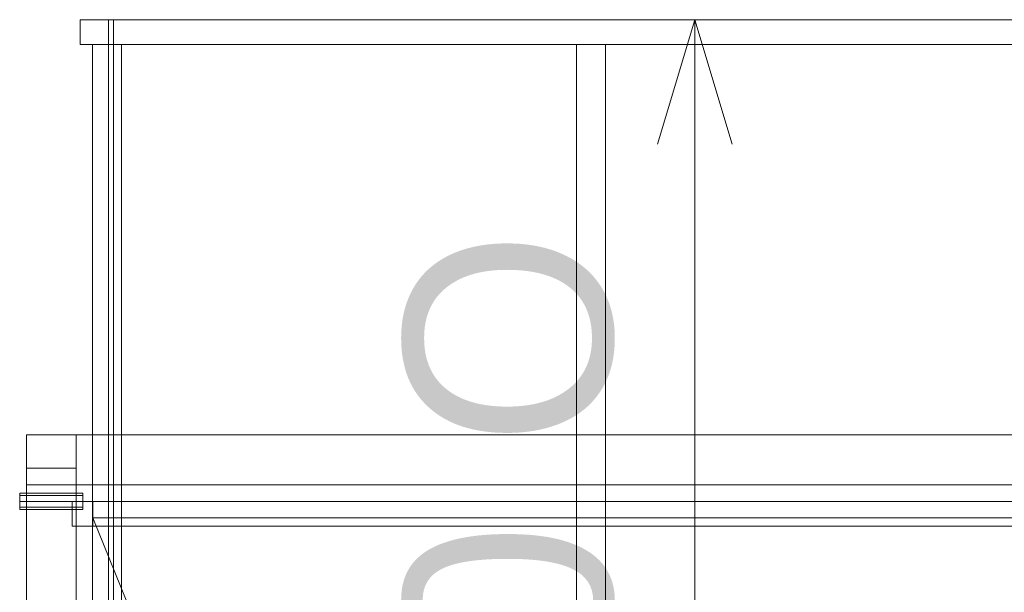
# Model space of a CAD drawing. Header units: millimetres. Extents: x -2233 to 65662, y -50530 to 6847.
# Tile 222 of 256: x -1838 to -652, y -32390 to -31700. Entities that reach past the tile are written whole.
import ezdxf

# ---------------------------------------------------------------- set-up
doc = ezdxf.new("R2010")
doc.units = ezdxf.units.MM
for name, color, linetype, lineweight in [('COTAS_O', 1, 'Continuous', 0), ('frontal_dosificador', 7, 'Continuous', 0), ('frontal_tolva', 7, 'Continuous', 0)]:
    doc.layers.add(name, color=color, linetype=linetype, lineweight=lineweight)
doc.dimstyles.new('R19_100', dxfattribs={"dimtxt": 250, "dimasz": 150, "dimexe": 150, "dimexo": 80, "dimgap": 100, "dimtad": 1, "dimtih": 1, "dimtoh": 1, "dimdsep": 46, "dimcen": 0.09, "dimadec": 0, "dimazin": 0, "dimtfac": 1, "dimtdec": 4, "dimtofl": 0, "dimtmove": 0, "dimatfit": 3, "dimfxl": 1, "dimtolj": 1, "dimtzin": 0, "dimarcsym": 0})

# ---------------------------------------------------------------- blocks, each defined once
blk = doc.blocks.new('DIM_R32_38')
at = {"layer": 'COTAS_O'}
for p, q in [((-1725, -31700), (-1025, -31700)), ((-1025, -31700), (-1070, -31850)), ((-1025, -34400), (-1025, -31700)), ((-1025, -31700), (-980, -31850)), ((-1025, -34400), (-1070, -34250)), ((-1025, -34400), (-980, -34250)), ((-1725, -34400), (-1025, -34400))]:
    blk.add_line(p, q, dxfattribs=at)
blk.add_text('2700 O', height=250, rotation=90, dxfattribs=at).set_placement((-1125, -33050))

msp = doc.modelspace()

# ---------------------------------------------------------------- linework, layer by layer
at = {"layer": 'frontal_dosificador'}
for p, q in [((-1770, -32200), (-1830, -32200)), ((-1830, -32260), (-1830, -32200)), ((-1770, -32260), (-1770, -32200)), ((-230, -32200), (-1770, -32200)), ((-1770, -32240), (-1830, -32240)), ((-1830, -34780), (-1830, -32240)), ((-1770, -34780), (-1770, -32240)), ((-1770, -32260), (-1830, -32260)), ((-230, -32260), (-1770, -32260)), ((-1838, -32272.929), (-1838, -32270)), ((-1762, -32270), (-1838, -32270)), ((-1838, -32280), (-1838, -32272.929)), ((-1762, -32272.929), (-1838, -32272.929)), ((-1838, -32280), (-1838, -32287.071)), ((-1838, -32280), (-1762, -32280)), ((-1750, -32280), (-1775, -32280)), ((-1775, -32310), (-1775, -32280)), ((-1762, -32272.929), (-1762, -32270)), ((-1762, -32280), (-1762, -32272.929)), ((-1762, -32287.071), (-1762, -32280)), ((-1750, -32310), (-1750, -32280)), ((-250, -32280), (-1750, -32280)), ((-1838, -32287.071), (-1838, -32290)), ((-1762, -32287.071), (-1838, -32287.071)), ((-1762, -32290), (-1838, -32290)), ((-1762, -32287.071), (-1762, -32290)), ((-1180, -33700), (-1750, -32300)), ((-1750, -32300), (-250, -32300)), ((-1750, -32310), (-1775, -32310)), ((-250, -32310), (-1750, -32310))]:
    msp.add_line(p, q, dxfattribs=at)
at = {"layer": 'frontal_tolva'}
for p, q in [((-1765, -31700), (-1725, -31700)), ((-1765, -31730), (-1765, -31700)), ((-1731, -32700), (-1731, -31700)), ((-1725, -31700), (-1731, -31700)), ((-1725, -31700), (1725, -31700)), ((-1725, -32700), (-1725, -31700)), ((-1725, -31730), (-1725, -31700)), ((-1765, -31730), (-1725, -31730)), ((-1750.5, -32700), (-1750.5, -31730)), ((-1750.5, -31730), (-1715.5, -31730)), ((-1725, -31730), (1725, -31730)), ((-1715.5, -32700), (-1715.5, -31730)), ((-1167.5, -32700), (-1167.5, -31730)), ((-1167.5, -31730), (-1132.5, -31730)), ((-1132.5, -32700), (-1132.5, -31730))]:
    msp.add_line(p, q, dxfattribs=at)

# ---------------------------------------------------------------- dimensions: what is measured, and where the dimension line sits
at = {"layer": 'COTAS_O'}
dim = msp.add_aligned_dim(p1=(-1725, -34400), p2=(-1725, -31700), distance=-700, text='<> O', dimstyle='R19_100', dxfattribs=at)
dim.commit()
dim.dimension.update_dxf_attribs({"geometry": 'DIM_R32_38', "text_midpoint": (-1025, -33050)})

doc.saveas('drawing.dxf')
